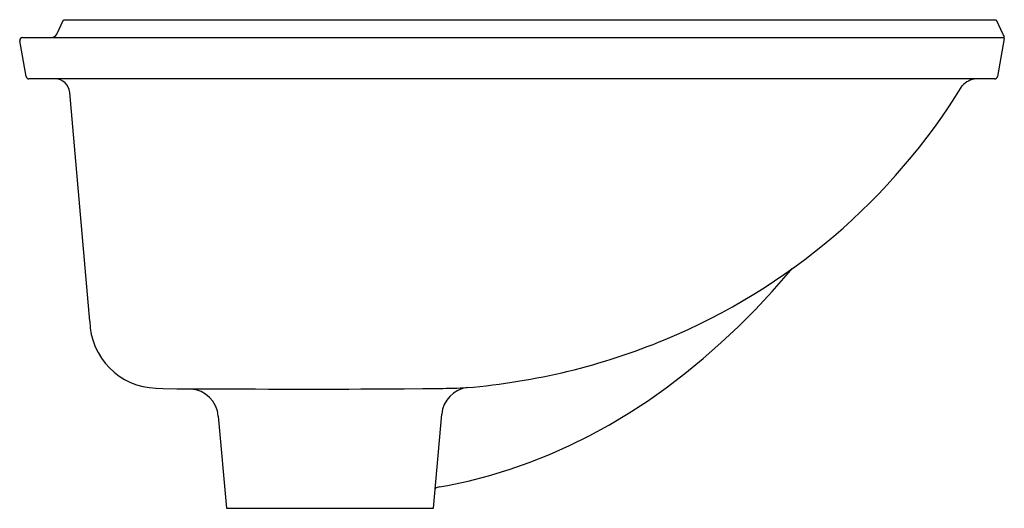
# Model space of a CAD drawing. Header units: millimetres. Extents: x 3961.749 to 3962.082, y 1744.072 to 1744.237.
import ezdxf

# ---------------------------------------------------------------- set-up
doc = ezdxf.new("R2010")
doc.units = ezdxf.units.MM
doc.layers.add('SANINDUSA', color=3, linetype='Continuous')

msp = doc.modelspace()

# ---------------------------------------------------------------- linework, layer by layer
at = {"layer": 'SANINDUSA'}
for p, q in [((3961.761688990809, 1744.232574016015), (3961.763948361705, 1744.237419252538)), ((3961.763948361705, 1744.237419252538), (3961.784793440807, 1744.237419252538)), ((3961.784793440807, 1744.237419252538), (3962.05900959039, 1744.237419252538)), ((3962.05900959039, 1744.237419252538), (3962.078948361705, 1744.237419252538)), ((3962.078948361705, 1744.237419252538), (3962.081207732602, 1744.232574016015)), ((3962.081207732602, 1744.232574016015), (3962.081323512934, 1744.232325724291)), ((3962.081323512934, 1744.232325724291), (3962.081369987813, 1744.232226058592)), ((3962.081369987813, 1744.232226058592), (3962.081612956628, 1744.231705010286)), ((3961.751271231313, 1744.218245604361), (3961.749155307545, 1744.230245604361)), ((3961.750140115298, 1744.231419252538), (3961.786578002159, 1744.231419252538)), ((3961.786578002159, 1744.231419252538), (3962.045101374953, 1744.231419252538)), ((3962.045101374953, 1744.231419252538), (3962.08169723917, 1744.231419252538)), ((3962.081691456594, 1744.231108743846), (3962.079423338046, 1744.218245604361)), ((3962.08159380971, 1744.230554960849), (3962.081593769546, 1744.230554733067)), ((3961.788693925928, 1744.217419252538), (3961.752256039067, 1744.217419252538)), ((3962.042985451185, 1744.217419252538), (3961.788693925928, 1744.217419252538)), ((3962.078438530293, 1744.217419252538), (3962.042985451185, 1744.217419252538)), ((3961.772814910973, 1744.135637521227), (3961.766059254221, 1744.212855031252)), ((3961.795176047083, 1744.113021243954), (3961.795179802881, 1744.113014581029)), ((3961.816221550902, 1744.103586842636), (3961.818948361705, 1744.072419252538)), ((3961.888948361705, 1744.072419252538), (3961.891725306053, 1744.104159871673)), ((3961.818948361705, 1744.072419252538), (3961.888948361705, 1744.072419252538))]:
    msp.add_line(p, q, dxfattribs=at)
at = {"layer": 'SANINDUSA', "flags": 128}
for points in [[(3961.89091754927, 1744.0797053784), (3961.893656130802, 1744.080161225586), (3961.900606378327, 1744.081633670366), (3961.907534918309, 1744.083418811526), (3961.914413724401, 1744.085508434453), (3961.921269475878, 1744.087910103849), (3961.928067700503, 1744.090614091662), (3961.934808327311, 1744.093620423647), (3961.941492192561, 1744.09692960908), (3961.94812374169, 1744.100544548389), (3961.95468001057, 1744.104457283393), (3961.961139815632, 1744.108653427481), (3961.967534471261, 1744.113152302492), (3961.973833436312, 1744.1179350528), (3961.98000020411, 1744.122974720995), (3961.986005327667, 1744.128244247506), (3961.991895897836, 1744.133778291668), (3961.997679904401, 1744.139587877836), (3962.003327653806, 1744.145645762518), (3962.008840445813, 1744.151953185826), (3962.010048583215, 1744.153426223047)], [(3961.795179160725, 1744.112990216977), (3961.797595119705, 1744.112929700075), (3961.80221222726, 1744.112818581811), (3961.806154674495, 1744.112725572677), (3961.806603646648, 1744.11271493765)], [(3961.806603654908, 1744.112715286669), (3961.807002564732, 1744.112710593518), (3961.807773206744, 1744.112709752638), (3961.810232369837, 1744.112716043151), (3961.814018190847, 1744.112723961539), (3961.818809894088, 1744.112724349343), (3961.824737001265, 1744.112716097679), (3961.828803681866, 1744.112708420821), (3961.833196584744, 1744.112699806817), (3961.840532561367, 1744.11268782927), (3961.84445260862, 1744.11268454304), (3961.848472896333, 1744.112684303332), (3961.85633100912, 1744.112694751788), (3961.860349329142, 1744.11270627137), (3961.864349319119, 1744.112721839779), (3961.871844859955, 1744.112760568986), (3961.875506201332, 1744.112783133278), (3961.879033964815, 1744.112806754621), (3961.885286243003, 1744.112855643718), (3961.888161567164, 1744.112884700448), (3961.890799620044, 1744.112918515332), (3961.890863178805, 1744.11291967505)], [(3961.891714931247, 1744.10416220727), (3961.891725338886, 1744.104160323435), (3961.891723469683, 1744.104160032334)]]:
    msp.add_lwpolyline(points, dxfattribs=at)
at = {"layer": 'SANINDUSA'}
for centre, radius, start, end in [((3961.759876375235, 1744.233419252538), 0.002000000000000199, 270, 334.9999999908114), ((3962.080706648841, 1744.231282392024), 0.001000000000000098, 349.999999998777, 25.00000000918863), ((3961.750140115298, 1744.230419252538), 0.0009999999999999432, 90, 190.000000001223), ((3961.752256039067, 1744.218419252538), 0.001000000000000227, 190.000000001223, 270), ((3961.761078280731, 1744.212419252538), 0.005000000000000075, 4.999999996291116, 90), ((3961.884754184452, 1744.32756036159), 0.2146064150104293, 292.5831477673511, 328.3813110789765), ((3962.072595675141, 1744.210800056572), 0.006632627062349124, 93.64690024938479, 140.1511445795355), ((3962.078438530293, 1744.218419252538), 0.001000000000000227, 270, 349.999999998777), ((3961.795895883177, 1744.136063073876), 0.02308489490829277, 181.0562643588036, 268.2556716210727), ((3961.881526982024, 1744.336449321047), 0.2240484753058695, 274.8071034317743, 292.4637586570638), ((3961.806310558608, 1744.102789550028), 0.009932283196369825, 4.600085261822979, 86.25732912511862), ((3961.890860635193, 1744.278529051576), 0.1656093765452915, 270.0008800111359, 273.2683842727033), ((3961.901589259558, 1744.103329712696), 0.009933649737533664, 97.07568938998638, 175.1690006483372), ((3961.891020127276, 1744.077358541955), 0.002278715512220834, 92.3328366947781, 130.7913129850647)]:
    msp.add_arc(centre, radius, start, end, dxfattribs=at)

doc.saveas('drawing.dxf')
